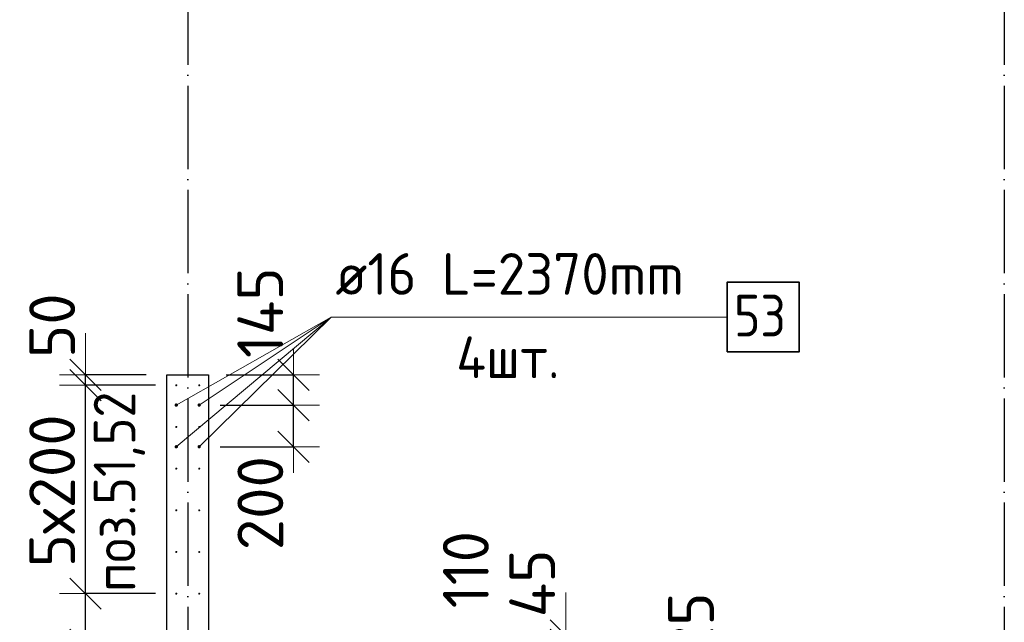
# Model space of a CAD drawing. Header units: millimetres. Extents: x 123094 to 184385, y 26948 to 48500.
# Tile 17 of 104: x 135013 to 139740, y 31263 to 34154. Entities that reach past the tile are written whole.
import ezdxf

# ---------------------------------------------------------------- set-up
doc = ezdxf.new("R2010")
doc.units = ezdxf.units.MM
doc.header["$PDMODE"] = 65
doc.linetypes.add('______11', pattern=[500, 400, -50, 0, -50])
doc.linetypes.add('______5', pattern=[1100, 800, -100, 100, -100])
for name, color, linetype, lineweight in [('Standard', 7, 'Continuous', 25), ('Арм.стержн. Выпуски', 180, 'Continuous', 35), ('Размерная линия_ общее', 7, 'Continuous', 13), ('Стена_ общее', 7, 'Continuous', 35)]:
    doc.layers.add(name, color=color, linetype=linetype, lineweight=lineweight)
doc.layers.add('Осевая линия_ общее', color=7, linetype='______5', lineweight=13, true_color=0xa0a0a0)
doc.styles.add('ISOCPEUR', font='ISOCPEUR')
doc.dimstyles.new('DIMSTYLE_3', dxfattribs={"dimtxt": 220, "dimasz": 250, "dimexe": 0, "dimexo": 0, "dimgap": 110, "dimtad": 2, "dimdec": 0, "dimrnd": 5, "dimzin": 12, "dimdsep": 46, "dimtxsty": 'ISOCPEUR', "dimblk1": 'ALL_ML_STRICH', "dimblk2": 'ALL_ML_STRICH', "dimsah": 1, "dimcen": 0, "dimclrd": 7, "dimclre": 256, "dimclrt": 7, "dimadec": 0, "dimazin": 0, "dimtfac": 1, "dimtdec": 0, "dimtix": 1, "dimtmove": 2, "dimatfit": 3, "dimfxl": 0, "dimtzin": 0, "dimlwd": 0, "dimlwe": -3, "dimarcsym": 0})
doc.dimstyles.new('DIMSTYLE_5', dxfattribs={"dimtxt": 220, "dimasz": 250, "dimexe": 0, "dimexo": 0, "dimgap": 110, "dimtad": 2, "dimdec": 0, "dimrnd": 5, "dimzin": 12, "dimdsep": 46, "dimtxsty": 'ISOCPEUR', "dimblk1": 'ALL_ML_STRICH', "dimblk2": 'ALL_ML_STRICH', "dimsah": 1, "dimcen": 0, "dimclrd": 7, "dimclre": 256, "dimclrt": 7, "dimadec": 0, "dimazin": 0, "dimtfac": 1, "dimtdec": 0, "dimtix": 1, "dimtmove": 2, "dimatfit": 3, "dimfxl": 0, "dimtvp": 1.2, "dimtzin": 0, "dimlwd": 0, "dimlwe": -3, "dimarcsym": 0})

# ---------------------------------------------------------------- blocks, each defined once
blk = doc.blocks.new('ALL_ML_STRICH')
at = {"color": 0, "linetype": 'ByBlock', "lineweight": -2}
for p, q in [((0, -0.5), (0, 0.5)), ((-0.3, -0.3), (0.3, 0.3)), ((-1, 0), (0.5, 0))]:
    blk.add_line(p, q, dxfattribs=at)
blk = doc.blocks.new('*D24')
at = {"layer": 'DEFPOINTS', "color": 7, "linetype": 'Continuous', "lineweight": 13, "transparency": 33554687}
for p in [(138396.2, 30975), (138574.7, 31000), (139065, 30975)]:
    blk.add_point(p, dxfattribs=at)
at = {"layer": 'Размерная линия_ общее', "color": 253, "linetype": 'Continuous', "lineweight": -2, "true_color": 0xa0a0a0, "transparency": 33554687}
for p, q in [((138396.2, 31000), (138396.2, 31000)), ((139045, 30975), (138396.2, 30975))]:
    blk.add_line(p, q, dxfattribs=at)
at = {"layer": 'Размерная линия_ общее', "color": 7, "linetype": 'Continuous', "lineweight": -2, "transparency": 33554687}
blk.add_line((138396.2, 30975), (138396.2, 31000), dxfattribs=at)
at = {"layer": 'Размерная линия_ общее', "color": 7, "linetype": 'Continuous', "lineweight": 13, "transparency": 33554687, "xscale": 250, "yscale": 250, "zscale": 250}
for p, rotation in [((138396.2, 30975), 270), ((138396.2, 31000), 90)]:
    blk.add_blockref('ALL_ML_STRICH', p, dxfattribs=dict(at, rotation=rotation))
at = {"layer": 'Размерная линия_ общее', "color": 7, "linetype": 'Continuous', "lineweight": 13, "transparency": 33554687, "insert": (138236.1, 31250.8), "char_height": 220, "width": 440, "attachment_point": 5, "rotation": 90, "style": 'ISOCPEUR'}
blk.add_mtext('\\A1;{25}', dxfattribs=at)
blk = doc.blocks.new('*D25')
at = {"layer": 'DEFPOINTS', "color": 7, "linetype": 'Continuous', "lineweight": 13, "transparency": 33554687}
for p in [(135875, 32305), (135875, 32105), (136327.7, 32105)]:
    blk.add_point(p, dxfattribs=at)
at = {"layer": 'Размерная линия_ общее', "color": 253, "linetype": 'Continuous', "lineweight": -2, "true_color": 0xa0a0a0, "transparency": 33554687}
for p, q in [((135975, 32305), (136327.7, 32305)), ((135975, 32105), (136327.7, 32105))]:
    blk.add_line(p, q, dxfattribs=at)
at = {"layer": 'Размерная линия_ общее', "color": 7, "linetype": 'Continuous', "lineweight": -2, "transparency": 33554687}
blk.add_line((136327.7, 32105), (136327.7, 32305), dxfattribs=at)
at = {"layer": 'Размерная линия_ общее', "color": 7, "linetype": 'Continuous', "lineweight": 13, "transparency": 33554687, "xscale": 250, "yscale": 250, "zscale": 250}
for p, rotation in [((136327.7, 32305), 90), ((136327.7, 32105), 270)]:
    blk.add_blockref('ALL_ML_STRICH', p, dxfattribs=dict(at, rotation=rotation))
at = {"layer": 'Размерная линия_ общее', "color": 7, "linetype": 'Continuous', "lineweight": 13, "transparency": 33554687, "insert": (136168.6, 31834.2), "char_height": 220, "width": 660, "attachment_point": 5, "rotation": 90, "style": 'ISOCPEUR'}
blk.add_mtext('\\A1;{200}', dxfattribs=at)
blk = doc.blocks.new('*D26')
at = {"layer": 'DEFPOINTS', "color": 7, "linetype": 'Continuous', "lineweight": 13, "transparency": 33554687}
for p in [(135904.7, 32450), (135875, 32305), (136327.7, 32305)]:
    blk.add_point(p, dxfattribs=at)
at = {"layer": 'Размерная линия_ общее', "color": 253, "linetype": 'Continuous', "lineweight": -2, "true_color": 0xa0a0a0, "transparency": 33554687}
for p, q in [((136004.7, 32450), (136327.7, 32450)), ((135975, 32305), (136327.7, 32305))]:
    blk.add_line(p, q, dxfattribs=at)
at = {"layer": 'Размерная линия_ общее', "color": 7, "linetype": 'Continuous', "lineweight": -2, "transparency": 33554687}
blk.add_line((136327.7, 32305), (136327.7, 32450), dxfattribs=at)
at = {"layer": 'Размерная линия_ общее', "color": 7, "linetype": 'Continuous', "lineweight": 13, "transparency": 33554687, "xscale": 250, "yscale": 250, "zscale": 250}
for p, rotation in [((136327.7, 32450), 90), ((136327.7, 32305), 270)]:
    blk.add_blockref('ALL_ML_STRICH', p, dxfattribs=dict(at, rotation=rotation))
at = {"layer": 'Размерная линия_ общее', "color": 7, "linetype": 'Continuous', "lineweight": 13, "transparency": 33554687, "insert": (136168, 32748.3), "char_height": 220, "width": 660, "attachment_point": 5, "rotation": 90, "style": 'ISOCPEUR'}
blk.add_mtext('\\A1;{145}', dxfattribs=at)
blk = doc.blocks.new('*D130')
at = {"layer": 'DEFPOINTS', "color": 7, "linetype": 'Continuous', "lineweight": 13, "transparency": 33554687}
for p in [(137574.5, 31155), (137579.5, 31045), (137634.9, 31045)]:
    blk.add_point(p, dxfattribs=at)
at = {"layer": 'Размерная линия_ общее', "color": 253, "linetype": 'Continuous', "lineweight": -2, "true_color": 0xa0a0a0, "transparency": 33554687}
for p, q in [((137594.5, 31155), (137634.9, 31155)), ((137599.5, 31045), (137634.9, 31045))]:
    blk.add_line(p, q, dxfattribs=at)
at = {"layer": 'Размерная линия_ общее', "color": 7, "linetype": 'Continuous', "lineweight": -2, "transparency": 33554687}
blk.add_line((137634.9, 31045), (137634.9, 31155), dxfattribs=at)
at = {"layer": 'Размерная линия_ общее', "color": 7, "linetype": 'Continuous', "lineweight": 13, "transparency": 33554687, "xscale": 250, "yscale": 250, "zscale": 250}
for p, rotation in [((137634.9, 31045), 270), ((137634.9, 31155), 90)]:
    blk.add_blockref('ALL_ML_STRICH', p, dxfattribs=dict(at, rotation=rotation))
at = {"layer": 'Размерная линия_ общее', "color": 7, "linetype": 'Continuous', "lineweight": 13, "transparency": 33554687, "insert": (137155, 31515.2), "char_height": 220, "width": 660, "attachment_point": 5, "rotation": 90, "style": 'ISOCPEUR'}
blk.add_mtext('\\A1;{110}', dxfattribs=at)
blk = doc.blocks.new('*D131')
at = {"layer": 'DEFPOINTS', "color": 7, "linetype": 'Continuous', "lineweight": 13, "transparency": 33554687}
for p in [(137663.3, 31200), (137574.5, 31155), (137634.9, 31155)]:
    blk.add_point(p, dxfattribs=at)
at = {"layer": 'Размерная линия_ общее', "color": 253, "linetype": 'Continuous', "lineweight": -2, "true_color": 0xa0a0a0, "transparency": 33554687}
for p, q in [((137643.3, 31200), (137634.9, 31200)), ((137594.5, 31155), (137634.9, 31155))]:
    blk.add_line(p, q, dxfattribs=at)
at = {"layer": 'Размерная линия_ общее', "color": 7, "linetype": 'Continuous', "lineweight": -2, "transparency": 33554687}
blk.add_line((137634.9, 31155), (137634.9, 31200), dxfattribs=at)
at = {"layer": 'Размерная линия_ общее', "color": 7, "linetype": 'Continuous', "lineweight": 13, "transparency": 33554687, "xscale": 250, "yscale": 250, "zscale": 250}
for p, rotation in [((137634.9, 31155), 270), ((137634.9, 31200), 90)]:
    blk.add_blockref('ALL_ML_STRICH', p, dxfattribs=dict(at, rotation=rotation))
at = {"layer": 'Размерная линия_ общее', "color": 7, "linetype": 'Continuous', "lineweight": 13, "transparency": 33554687, "insert": (137473.6, 31449.4), "char_height": 220, "width": 440, "attachment_point": 5, "rotation": 90, "style": 'ISOCPEUR'}
blk.add_mtext('\\A1;{45}', dxfattribs=at)
blk = doc.blocks.new('*D211')
at = {"layer": 'DEFPOINTS', "color": 7, "linetype": 'Continuous', "lineweight": 13, "transparency": 33554687}
for p in [(135765, 31400), (135329, 31155), (135670, 31155)]:
    blk.add_point(p, dxfattribs=at)
at = {"layer": 'Размерная линия_ общее', "color": 253, "linetype": 'Continuous', "lineweight": -2, "true_color": 0xa0a0a0, "transparency": 33554687}
for p, q in [((135665, 31400), (135329, 31400)), ((135570, 31155), (135329, 31155))]:
    blk.add_line(p, q, dxfattribs=at)
at = {"layer": 'Размерная линия_ общее', "color": 7, "linetype": 'Continuous', "lineweight": -2, "transparency": 33554687}
blk.add_line((135329, 31155), (135329, 31400), dxfattribs=at)
at = {"layer": 'Размерная линия_ общее', "color": 7, "linetype": 'Continuous', "lineweight": 13, "transparency": 33554687, "xscale": 250, "yscale": 250, "zscale": 250}
for p, rotation in [((135329, 31400), 90), ((135329, 31155), 270)]:
    blk.add_blockref('ALL_ML_STRICH', p, dxfattribs=dict(at, rotation=rotation))
at = {"layer": 'Размерная линия_ общее', "color": 7, "linetype": 'Continuous', "lineweight": 13, "transparency": 33554687, "insert": (134822.9, 31608.6), "char_height": 220, "width": 660, "attachment_point": 5, "rotation": 90, "style": 'ISOCPEUR'}
blk.add_mtext('\\A1;{245}', dxfattribs=at)
blk = doc.blocks.new('*D212')
at = {"layer": 'DEFPOINTS', "color": 7, "linetype": 'Continuous', "lineweight": 13, "transparency": 33554687}
for p in [(135765, 32400), (135329, 31400), (135765, 31400)]:
    blk.add_point(p, dxfattribs=at)
at = {"layer": 'Размерная линия_ общее', "color": 253, "linetype": 'Continuous', "lineweight": -2, "true_color": 0xa0a0a0, "transparency": 33554687}
for p, q in [((135665, 32400), (135329, 32400)), ((135665, 31400), (135329, 31400))]:
    blk.add_line(p, q, dxfattribs=at)
at = {"layer": 'Размерная линия_ общее', "color": 7, "linetype": 'Continuous', "lineweight": -2, "transparency": 33554687}
blk.add_line((135329, 31400), (135329, 32400), dxfattribs=at)
at = {"layer": 'Размерная линия_ общее', "color": 7, "linetype": 'Continuous', "lineweight": 13, "transparency": 33554687, "xscale": 250, "yscale": 250, "zscale": 250}
for p, rotation in [((135329, 32400), 90), ((135329, 31400), 270)]:
    blk.add_blockref('ALL_ML_STRICH', p, dxfattribs=dict(at, rotation=rotation))
at = {"layer": 'Размерная линия_ общее', "color": 7, "linetype": 'Continuous', "lineweight": 13, "transparency": 33554687, "insert": (135059, 31526), "char_height": 220, "width": 11, "attachment_point": 1, "rotation": 90, "line_spacing_factor": 0.60241, "style": 'ISOCPEUR'}
blk.add_mtext('5х200', dxfattribs=at)
blk = doc.blocks.new('*D213')
at = {"layer": 'DEFPOINTS', "color": 7, "linetype": 'Continuous', "lineweight": 13, "transparency": 33554687}
for p in [(135720, 32450), (135329, 32400), (135765, 32400)]:
    blk.add_point(p, dxfattribs=at)
at = {"layer": 'Размерная линия_ общее', "color": 253, "linetype": 'Continuous', "lineweight": -2, "true_color": 0xa0a0a0, "transparency": 33554687}
for p, q in [((135620, 32450), (135329, 32450)), ((135665, 32400), (135329, 32400))]:
    blk.add_line(p, q, dxfattribs=at)
at = {"layer": 'Размерная линия_ общее', "color": 7, "linetype": 'Continuous', "lineweight": -2, "transparency": 33554687}
blk.add_line((135329, 32400), (135329, 32450), dxfattribs=at)
at = {"layer": 'Размерная линия_ общее', "color": 7, "linetype": 'Continuous', "lineweight": 13, "transparency": 33554687, "xscale": 250, "yscale": 250, "zscale": 250}
for p, rotation in [((135329, 32400), 270), ((135329, 32450), 90)]:
    blk.add_blockref('ALL_ML_STRICH', p, dxfattribs=dict(at, rotation=rotation))
at = {"layer": 'Размерная линия_ общее', "color": 7, "linetype": 'Continuous', "lineweight": 13, "transparency": 33554687, "insert": (135169.2, 32685.9), "char_height": 220, "width": 440, "attachment_point": 5, "rotation": 90, "style": 'ISOCPEUR'}
blk.add_mtext('\\A1;{50}', dxfattribs=at)

msp = doc.modelspace()

# ---------------------------------------------------------------- hatches: boundary and pattern name
at = {"layer": 'Арм.стержн. Выпуски', "linetype": 'Continuous', "lineweight": 35, "transparency": 33554687}
for color, points in [(4, [(135770, 32400), (135769.6, 32401.9), (135768.5, 32403.5), (135766.9, 32404.6), (135765, 32405), (135763.1, 32404.6), (135761.5, 32403.5), (135760.4, 32401.9), (135760, 32400), (135760.4, 32398.1), (135761.5, 32396.5), (135763.1, 32395.4), (135765, 32395), (135766.9, 32395.4), (135768.5, 32396.5), (135769.6, 32398.1)]), (4, [(135880, 32400), (135879.6, 32401.9), (135878.5, 32403.5), (135876.9, 32404.6), (135875, 32405), (135873.1, 32404.6), (135871.5, 32403.5), (135870.4, 32401.9), (135870, 32400), (135870.4, 32398.1), (135871.5, 32396.5), (135873.1, 32395.4), (135875, 32395), (135876.9, 32395.4), (135878.5, 32396.5), (135879.6, 32398.1)]), (41, [(135773, 32305), (135772.4, 32308.1), (135770.7, 32310.7), (135768.1, 32312.4), (135765, 32313), (135761.9, 32312.4), (135759.3, 32310.7), (135757.6, 32308.1), (135757, 32305), (135757.6, 32301.9), (135759.3, 32299.3), (135761.9, 32297.6), (135765, 32297), (135768.1, 32297.6), (135770.7, 32299.3), (135772.4, 32301.9)]), (41, [(135883, 32305), (135882.4, 32308.1), (135880.7, 32310.7), (135878.1, 32312.4), (135875, 32313), (135871.9, 32312.4), (135869.3, 32310.7), (135867.6, 32308.1), (135867, 32305), (135867.6, 32301.9), (135869.3, 32299.3), (135871.9, 32297.6), (135875, 32297), (135878.1, 32297.6), (135880.7, 32299.3), (135882.4, 32301.9)]), (4, [(135770, 32200), (135769.6, 32201.9), (135768.5, 32203.5), (135766.9, 32204.6), (135765, 32205), (135763.1, 32204.6), (135761.5, 32203.5), (135760.4, 32201.9), (135760, 32200), (135760.4, 32198.1), (135761.5, 32196.5), (135763.1, 32195.4), (135765, 32195), (135766.9, 32195.4), (135768.5, 32196.5), (135769.6, 32198.1)]), (4, [(135880, 32200), (135879.6, 32201.9), (135878.5, 32203.5), (135876.9, 32204.6), (135875, 32205), (135873.1, 32204.6), (135871.5, 32203.5), (135870.4, 32201.9), (135870, 32200), (135870.4, 32198.1), (135871.5, 32196.5), (135873.1, 32195.4), (135875, 32195), (135876.9, 32195.4), (135878.5, 32196.5), (135879.6, 32198.1)]), (41, [(135773, 32105), (135772.4, 32108.1), (135770.7, 32110.7), (135768.1, 32112.4), (135765, 32113), (135761.9, 32112.4), (135759.3, 32110.7), (135757.6, 32108.1), (135757, 32105), (135757.6, 32101.9), (135759.3, 32099.3), (135761.9, 32097.6), (135765, 32097), (135768.1, 32097.6), (135770.7, 32099.3), (135772.4, 32101.9)]), (41, [(135883, 32105), (135882.4, 32108.1), (135880.7, 32110.7), (135878.1, 32112.4), (135875, 32113), (135871.9, 32112.4), (135869.3, 32110.7), (135867.6, 32108.1), (135867, 32105), (135867.6, 32101.9), (135869.3, 32099.3), (135871.9, 32097.6), (135875, 32097), (135878.1, 32097.6), (135880.7, 32099.3), (135882.4, 32101.9)]), (4, [(135770, 32000), (135769.6, 32001.9), (135768.5, 32003.5), (135766.9, 32004.6), (135765, 32005), (135763.1, 32004.6), (135761.5, 32003.5), (135760.4, 32001.9), (135760, 32000), (135760.4, 31998.1), (135761.5, 31996.5), (135763.1, 31995.4), (135765, 31995), (135766.9, 31995.4), (135768.5, 31996.5), (135769.6, 31998.1)]), (4, [(135880, 32000), (135879.6, 32001.9), (135878.5, 32003.5), (135876.9, 32004.6), (135875, 32005), (135873.1, 32004.6), (135871.5, 32003.5), (135870.4, 32001.9), (135870, 32000), (135870.4, 31998.1), (135871.5, 31996.5), (135873.1, 31995.4), (135875, 31995), (135876.9, 31995.4), (135878.5, 31996.5), (135879.6, 31998.1)]), (4, [(135770, 31800), (135769.6, 31801.9), (135768.5, 31803.5), (135766.9, 31804.6), (135765, 31805), (135763.1, 31804.6), (135761.5, 31803.5), (135760.4, 31801.9), (135760, 31800), (135760.4, 31798.1), (135761.5, 31796.5), (135763.1, 31795.4), (135765, 31795), (135766.9, 31795.4), (135768.5, 31796.5), (135769.6, 31798.1)]), (4, [(135880, 31800), (135879.6, 31801.9), (135878.5, 31803.5), (135876.9, 31804.6), (135875, 31805), (135873.1, 31804.6), (135871.5, 31803.5), (135870.4, 31801.9), (135870, 31800), (135870.4, 31798.1), (135871.5, 31796.5), (135873.1, 31795.4), (135875, 31795), (135876.9, 31795.4), (135878.5, 31796.5), (135879.6, 31798.1)]), (4, [(135770, 31600), (135769.6, 31601.9), (135768.5, 31603.5), (135766.9, 31604.6), (135765, 31605), (135763.1, 31604.6), (135761.5, 31603.5), (135760.4, 31601.9), (135760, 31600), (135760.4, 31598.1), (135761.5, 31596.5), (135763.1, 31595.4), (135765, 31595), (135766.9, 31595.4), (135768.5, 31596.5), (135769.6, 31598.1)]), (4, [(135880, 31600), (135879.6, 31601.9), (135878.5, 31603.5), (135876.9, 31604.6), (135875, 31605), (135873.1, 31604.6), (135871.5, 31603.5), (135870.4, 31601.9), (135870, 31600), (135870.4, 31598.1), (135871.5, 31596.5), (135873.1, 31595.4), (135875, 31595), (135876.9, 31595.4), (135878.5, 31596.5), (135879.6, 31598.1)]), (4, [(135770, 31400), (135769.6, 31401.9), (135768.5, 31403.5), (135766.9, 31404.6), (135765, 31405), (135763.1, 31404.6), (135761.5, 31403.5), (135760.4, 31401.9), (135760, 31400), (135760.4, 31398.1), (135761.5, 31396.5), (135763.1, 31395.4), (135765, 31395), (135766.9, 31395.4), (135768.5, 31396.5), (135769.6, 31398.1)]), (4, [(135880, 31400), (135879.6, 31401.9), (135878.5, 31403.5), (135876.9, 31404.6), (135875, 31405), (135873.1, 31404.6), (135871.5, 31403.5), (135870.4, 31401.9), (135870, 31400), (135870.4, 31398.1), (135871.5, 31396.5), (135873.1, 31395.4), (135875, 31395), (135876.9, 31395.4), (135878.5, 31396.5), (135879.6, 31398.1)])]:
    msp.add_hatch(color=color, dxfattribs=at).paths.add_polyline_path(points)

# ---------------------------------------------------------------- linework, layer by layer
at = {"layer": 'Арм.стержн. Выпуски', "color": 7, "linetype": 'Continuous', "lineweight": 13, "transparency": 33554687}
for q in [(135765, 32105), (135765, 32305), (135875, 32305), (135875, 32105), (138409, 32727.6)]:
    msp.add_line((136509, 32727.6), q, dxfattribs=at)
at = {"layer": 'Арм.стержн. Выпуски', "color": 7, "linetype": 'Continuous', "lineweight": 35, "transparency": 33554687}
msp.add_lwpolyline([(138409, 32561), (138755.7, 32561), (138755.7, 32894.3), (138409, 32894.3), (138409, 32561)], dxfattribs=at)
at = {"layer": 'Осевая линия_ общее', "color": 253, "linetype": '______11', "lineweight": -3, "true_color": 0xa0a0a0, "transparency": 33554687}
for p, q in [((135820, 46340), (135820, 27662.1)), ((139740, 46340), (139740, 27662.1))]:
    msp.add_line(p, q, dxfattribs=at)
at = {"layer": 'Стена_ общее', "color": 7, "linetype": 'Continuous', "lineweight": 25, "transparency": 33554687}
for p, q in [((135720, 31200), (135720, 32450)), ((135720, 32450), (135920, 32450)), ((135720, 31200), (135720, 32450)), ((135720, 32450), (135920, 32450)), ((135920, 32450), (135920, 31200)), ((135920, 32450), (135920, 31200))]:
    msp.add_line(p, q, dxfattribs=at)

# ---------------------------------------------------------------- texts
at = {"layer": 'Standard', "color": 7, "linetype": 'Continuous', "lineweight": 13, "transparency": 33554687, "insert": (135615.4, 31408.4), "char_height": 200, "width": 1048.166, "attachment_point": 7, "rotation": 90, "style": 'ISOCPEUR'}
msp.add_mtext('\\A1;{\\fISOCPEUR|i0|b0;\\H200.000000;\\W0.909091;\\C7;поз.51,52}\\P', dxfattribs=at)
at = {"layer": 'Арм.стержн. Выпуски', "color": 7, "linetype": 'Continuous', "lineweight": 25, "transparency": 33554687, "char_height": 200, "attachment_point": 7, "style": 'ISOCPEUR'}
for s, insert, width in [('\\W0.96;ø16 L=2370mm ', (136529, 32834.3), 1955.018), ('\\W0.87;53', (138442.4, 32634.3), 367.208), ('\\W0.95;4шт. ', (137109, 32434.3), 794.384)]:
    msp.add_mtext(s, dxfattribs=dict(at, insert=insert, width=width))

# ---------------------------------------------------------------- dimensions: what is measured, and where the dimension line sits
at = {"layer": 'Размерная линия_ общее', "color": 7, "linetype": 'Continuous', "lineweight": 13, "transparency": 33554687}
for base, p1, p2, picture, middle in [((136327.7, 32450), (135975, 32305), (136004.7, 32450), '*D26', (136168, 32748.3)), ((135329, 32450), (135665, 32400), (135620, 32450), '*D213', (135169.2, 32685.9)), ((136327.7, 32305), (135975, 32105), (135975, 32305), '*D25', (136168.6, 31834.2)), ((135329, 31400), (135570, 31155), (135665, 31400), '*D211', (134822.9, 31608.6)), ((137634.9, 31155), (137599.5, 31045), (137594.5, 31155), '*D130', (137155, 31515.2)), ((137634.9, 31200), (137594.5, 31155), (137643.3, 31200), '*D131', (137473.6, 31449.4)), ((138396.2, 31000), (139045, 30975), (138396.2, 31000), '*D24', (138236.1, 31250.8))]:
    dim = msp.add_linear_dim(base=base, p1=p1, p2=p2, angle=90, dimstyle='DIMSTYLE_5', override={"dimpost": '<>', "dimclrd": 7, "dimclre": 253, "dimclrt": 7, "dimlwd": 0, "dimlwe": 65533}, dxfattribs=at)
    dim.commit()
    dim.dimension.update_dxf_attribs({"geometry": picture, "text_midpoint": middle, "dimtype": 160})
dim = msp.add_linear_dim(base=(135329, 32400), p1=(135665, 31400), p2=(135665, 32400), angle=90, text='5х200', dimstyle='DIMSTYLE_3', override={"dimpost": '<>', "dimclrd": 7, "dimclre": 253, "dimclrt": 7, "dimlwd": 0, "dimlwe": 65533}, dxfattribs=at)
dim.commit()
dim.dimension.update_dxf_attribs({"geometry": '*D212', "text_midpoint": (135219, 31900), "dimtype": 160})

doc.saveas('drawing.dxf')
